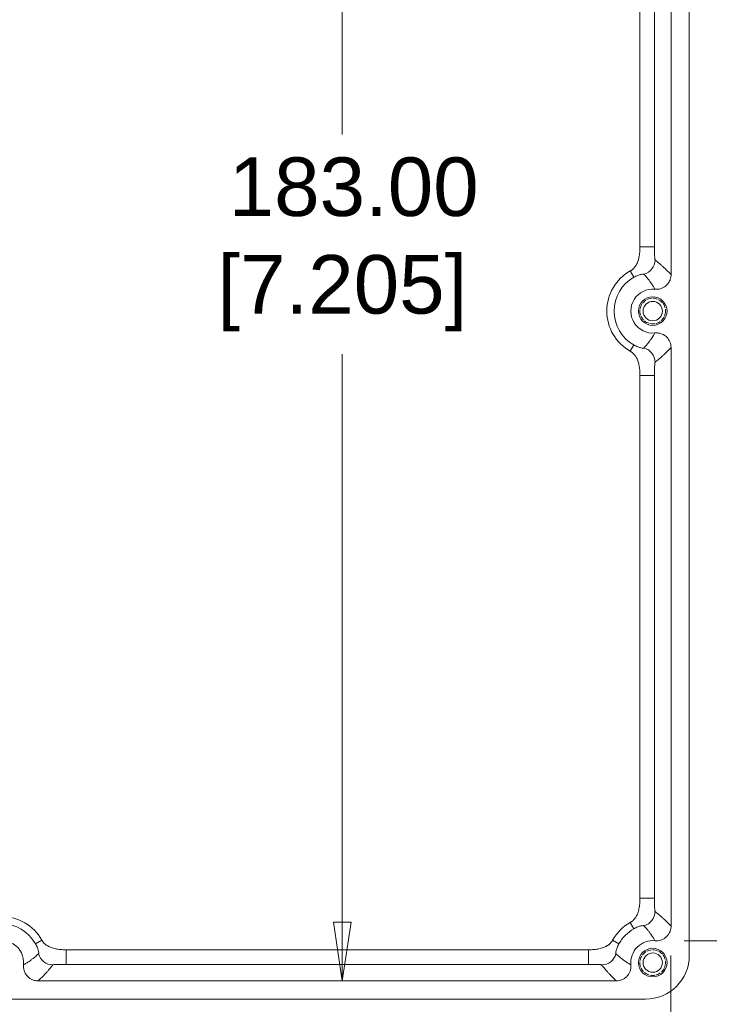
# Model space of a CAD drawing. Header units: millimetres. Extents: x 36 to 1079, y 38 to 827.
# Tile 5 of 11: x 598 to 692, y 284 to 418. Entities that reach past the tile are written whole.
import ezdxf

# ---------------------------------------------------------------- set-up
doc = ezdxf.new("R2010")
doc.units = ezdxf.units.MM
doc.header["$LTSCALE"] = 4
doc.linetypes.add('DASHED', pattern=[0.2067, 0.1654, -0.0413])
for name, color, linetype, lineweight in [('Dimension (ANSI)', 7, 'Continuous', 9), ('Hidden Narrow (ANSI)', 7, 'DASHED', 9), ('Visible (ANSI)', 7, 'Continuous', 9), ('Visible Narrow (ANSI)', 7, 'Continuous', 9)]:
    doc.layers.add(name, color=color, linetype=linetype, lineweight=lineweight)
doc.styles.add('Note Text (ANSI)', font='arial.ttf')
doc.dimstyles.new('Default - mm (ANSI)', dxfattribs={"dimscale": 4, "dimtxt": 2, "dimasz": 2, "dimexe": 3.175, "dimexo": 1, "dimgap": 0.8, "dimtad": 0, "dimtih": 1, "dimtoh": 1, "dimrnd": 1e-08, "dimzin": 4, "dimdsep": 46, "dimtxsty": 'Note Text (ANSI)', "dimblk": 'Filled-1', "dimcen": 0.09, "dimdle": 10, "dimclrd": 256, "dimclre": 256, "dimclrt": 256, "dimadec": 1, "dimazin": 0, "dimtfac": 1.524, "dimtofl": 0, "dimtmove": 0, "dimatfit": 3, "dimfxl": 0, "dimtolj": 1, "dimtzin": 0, "dimlwd": -1, "dimlwe": -1, "dimarcsym": 0})

# ---------------------------------------------------------------- blocks, each defined once
blk = doc.blocks.new('Filled-1')
at = {"color": 0}
for p, q in [((0, 0), (-1, 0.15)), ((-1, 0.15), (-1, -0.15)), ((-1, 0), (0, 0)), ((-1, -0.15), (0, 0))]:
    blk.add_line(p, q, dxfattribs=at)
at = {"color": 0, "flags": 128}
blk.add_lwpolyline([(-1, -0.15), (0, 0), (-1, 0.15), (-1, -0.15)], dxfattribs=at)
at = {"color": 0}
blk.add_solid([(-1, -0.15), (0, 0), (-1, 0.15), (-1, -0.15)], dxfattribs=at)
blk = doc.blocks.new('*D23')
at = {"layer": 'Defpoints', "color": 0, "transparency": 16777216}
for p in [(684.61, 464.33), (684.61, 292.3), (724.61, 292.3)]:
    blk.add_point(p, dxfattribs=at)
at = {"layer": 'Dimension (ANSI)', "transparency": 16777216}
for p, q in [((688.61, 464.33), (737.31, 464.33)), ((724.61, 456.33), (724.61, 396.56)), ((724.61, 300.3), (724.61, 366.54)), ((688.61, 292.3), (737.31, 292.3))]:
    blk.add_line(p, q, dxfattribs=at)
at = {"layer": 'Dimension (ANSI)', "transparency": 16777216, "xscale": 8, "yscale": 8, "zscale": 8}
for p, rotation in [((724.61, 464.33), 90), ((724.61, 292.3), 270)]:
    blk.add_blockref('Filled-1', p, dxfattribs=dict(at, rotation=rotation))
at = {"layer": 'Dimension (ANSI)', "transparency": 16777216, "insert": (724.61, 381.55), "char_height": 8, "attachment_point": 5, "style": 'Note Text (ANSI)'}
blk.add_mtext('\\A1; 172.03\\P[6.773]', dxfattribs=at)
blk = doc.blocks.new('*D24')
at = {"layer": 'Defpoints', "color": 0, "transparency": 16777216}
for p in [(503.81, 294.29), (686.8, 294.29), (686.8, 264.01)]:
    blk.add_point(p, dxfattribs=at)
at = {"layer": 'Dimension (ANSI)', "transparency": 16777216}
for p, q in [((503.81, 290.29), (503.81, 251.31)), ((686.8, 290.29), (686.8, 251.31)), ((511.81, 264.01), (574.24, 264.01)), ((678.8, 264.01), (617.39, 264.01))]:
    blk.add_line(p, q, dxfattribs=at)
at = {"layer": 'Dimension (ANSI)', "transparency": 16777216, "xscale": 8, "yscale": 8, "zscale": 8, "rotation": 180}
blk.add_blockref('Filled-1', (503.81, 264.01), dxfattribs=at)
at = {"layer": 'Dimension (ANSI)', "transparency": 16777216, "xscale": 8, "yscale": 8, "zscale": 8}
blk.add_blockref('Filled-1', (686.8, 264.01), dxfattribs=at)
at = {"layer": 'Dimension (ANSI)', "transparency": 16777216, "insert": (595.82, 264.01), "char_height": 8, "attachment_point": 5, "style": 'Note Text (ANSI)'}
blk.add_mtext('\\A1; 183.00\\P[7.205]', dxfattribs=at)
blk = doc.blocks.new('*D25')
at = {"layer": 'Defpoints', "color": 0, "transparency": 16777216}
for p in [(679.33, 469.81), (641.87, 286.82), (679.33, 286.82)]:
    blk.add_point(p, dxfattribs=at)
at = {"layer": 'Dimension (ANSI)', "transparency": 16777216}
for p, q in [((641.87, 461.81), (641.87, 402.44)), ((641.87, 294.82), (641.87, 372.42))]:
    blk.add_line(p, q, dxfattribs=at)
at = {"layer": 'Dimension (ANSI)', "transparency": 16777216, "xscale": 8, "yscale": 8, "zscale": 8}
for p, rotation in [((641.87, 469.81), 90), ((641.87, 286.82), 270)]:
    blk.add_blockref('Filled-1', p, dxfattribs=dict(at, rotation=rotation))
at = {"layer": 'Dimension (ANSI)', "transparency": 16777216, "insert": (641.87, 387.43), "char_height": 8, "attachment_point": 5, "style": 'Note Text (ANSI)'}
blk.add_mtext('\\A1; 183.00\\P[7.205]', dxfattribs=at)

msp = doc.modelspace()

# ---------------------------------------------------------------- linework, layer by layer
at = {"layer": 'Hidden Narrow (ANSI)'}
for centre in [(684.306, 378.314), (684.306, 289.314)]:
    msp.add_circle(centre, 1.753, dxfattribs=at)
at = {"layer": 'Visible (ANSI)'}
for p, q in [((689.306, 290.309), (689.306, 466.318)), ((686.805, 462.34), (686.805, 383.287)), ((686.805, 373.34), (686.805, 294.287)), ((679.333, 286.816), (600.28, 286.816)), ((507.302, 284.314), (683.311, 284.314))]:
    msp.add_line(p, q, dxfattribs=at)
for centre, radius in [((684.306, 378.314), 1.95), ((684.306, 378.314), 1.321), ((684.306, 289.314), 1.95), ((684.306, 289.314), 1.321)]:
    msp.add_circle(centre, radius, dxfattribs=at)
for centre, start, end in [((684.306, 378.314), 84.26339, 275.73661), ((595.306, 289.314), 354.26339, 185.73661), ((684.306, 289.314), 84.26339, 185.73661)]:
    msp.add_arc(centre, 3, start, end, dxfattribs=at)
msp.add_ellipse((683.302, 290.318), major_axis=(4.249, -4.249), ratio=0.9985275, start_param=5.498524, end_param=7.0678467, dxfattribs=at)
for points, knots in [([(684.606, 381.299), (684.866, 381.273), (685.128, 381.298), (685.627, 381.446), (685.859, 381.569), (686.264, 381.896), (686.433, 382.097), (686.639, 382.472), (686.7, 382.628), (686.784, 382.953), (686.805, 383.12), (686.805, 383.287)], [0, 0, 0, 0, 0.07821197, 0.07821197, 0.15628979, 0.15628979, 0.23430602, 0.23430602, 0.28457284, 0.28457284, 0.33485104, 0.33485104, 0.33485104, 0.33485104]), ([(686.805, 373.34), (686.805, 373.601), (686.754, 373.859), (686.556, 374.341), (686.411, 374.56), (686.045, 374.93), (685.828, 375.078), (685.435, 375.245), (685.273, 375.291), (684.941, 375.341), (684.773, 375.346), (684.606, 375.329)], [0, 0, 0, 0, 0.07820061, 0.07820061, 0.15626443, 0.15626443, 0.23426596, 0.23426596, 0.28455778, 0.28455778, 0.3348508, 0.3348508, 0.3348508, 0.3348508]), ([(684.606, 292.299), (684.866, 292.273), (685.128, 292.298), (685.627, 292.446), (685.859, 292.569), (686.264, 292.896), (686.433, 293.097), (686.639, 293.472), (686.7, 293.628), (686.784, 293.953), (686.805, 294.12), (686.805, 294.287)], [0, 0, 0, 0, 0.07821197, 0.07821197, 0.15628979, 0.15628979, 0.23430602, 0.23430602, 0.28457284, 0.28457284, 0.33485104, 0.33485104, 0.33485104, 0.33485104]), ([(598.291, 289.014), (598.265, 288.754), (598.29, 288.492), (598.439, 287.993), (598.561, 287.761), (598.888, 287.356), (599.09, 287.187), (599.464, 286.982), (599.621, 286.92), (599.945, 286.837), (600.112, 286.816), (600.28, 286.816)], [0, 0, 0, 0, 0.07821197, 0.07821197, 0.15628979, 0.15628979, 0.23430602, 0.23430602, 0.28457284, 0.28457284, 0.33485104, 0.33485104, 0.33485104, 0.33485104]), ([(679.333, 286.816), (679.594, 286.816), (679.852, 286.867), (680.334, 287.064), (680.553, 287.209), (680.923, 287.575), (681.07, 287.792), (681.238, 288.185), (681.284, 288.347), (681.334, 288.679), (681.338, 288.847), (681.321, 289.014)], [0, 0, 0, 0, 0.07820061, 0.07820061, 0.15626443, 0.15626443, 0.23426596, 0.23426596, 0.28455778, 0.28455778, 0.3348508, 0.3348508, 0.3348508, 0.3348508])]:
    msp.add_open_spline(points, degree=3, knots=knots, dxfattribs=at)
at = {"layer": 'Visible Narrow (ANSI)'}
for p, q in [((682.556, 458.516), (682.556, 387.112)), ((684.554, 387.112), (684.554, 458.516)), ((682.556, 387.112), (684.554, 387.112)), ((681.237, 383.8), (681.725, 382.928)), ((681.237, 372.828), (681.725, 373.7)), ((682.556, 369.516), (682.556, 298.112)), ((684.554, 369.516), (682.556, 369.516)), ((684.554, 298.112), (684.554, 369.516)), ((684.554, 298.112), (682.556, 298.112)), ((681.725, 293.928), (681.237, 294.8)), ((599.921, 291.895), (600.793, 292.383)), ((679.692, 291.895), (678.82, 292.383)), ((675.508, 291.064), (604.105, 291.064)), ((604.105, 289.066), (604.105, 291.064)), ((675.508, 289.066), (675.508, 291.064)), ((604.105, 289.066), (675.508, 289.066))]:
    msp.add_line(p, q, dxfattribs=at)
for centre, radius, start, end in [((684.306, 378.314), 6.286, 119.22662, 240.77338), ((684.306, 378.314), 5.287, 119.22662, 240.77338), ((595.306, 289.314), 6.286, 29.22662, 150.77338), ((595.306, 289.314), 5.287, 29.22662, 150.77338), ((684.306, 289.314), 6.286, 119.22662, 150.77338), ((684.306, 289.314), 5.287, 119.22662, 150.77338)]:
    msp.add_arc(centre, radius, start, end, dxfattribs=at)
for centre, major_axis in [((682.616, 385.301), (1.237, 1.572)), ((682.616, 371.326), (-1.237, 1.572)), ((682.616, 296.301), (1.237, 1.572)), ((602.294, 291.005), (1.572, -1.237)), ((677.319, 291.005), (1.572, 1.237))]:
    msp.add_ellipse(centre, major_axis=major_axis, ratio=0.9988073, start_param=4.046281, end_param=5.378497, dxfattribs=at)
for points in [[(682.556, 387.112), (682.556, 384.538), (681.237, 383.8)], [(684.614, 385.301), (684.554, 385.348), (684.554, 387.112)], [(681.237, 372.828), (682.556, 372.09), (682.556, 369.516)], [(684.554, 369.516), (684.554, 371.279), (684.614, 371.326)], [(682.556, 298.112), (682.556, 295.538), (681.237, 294.8)], [(684.614, 296.301), (684.554, 296.348), (684.554, 298.112)], [(604.105, 291.064), (601.531, 291.064), (600.793, 292.383)], [(678.82, 292.383), (678.082, 291.064), (675.508, 291.064)], [(602.294, 289.006), (602.341, 289.066), (604.105, 289.066)], [(675.508, 289.066), (677.272, 289.066), (677.319, 289.006)]]:
    msp.add_open_spline(points, degree=2, dxfattribs=at)
for points, knots in [([(686.805, 383.287), (686.684, 383.421), (686.563, 383.549), (686.31, 383.809), (686.177, 383.939), (685.963, 384.145), (685.88, 384.222), (685.746, 384.345), (685.694, 384.392), (685.539, 384.531), (685.436, 384.622), (685.168, 384.853), (685.003, 384.99), (684.763, 385.183), (684.689, 385.243), (684.614, 385.301)], [-6.2584345, -6.2584345, -6.2584345, -6.2584345, -5.3123344, -5.3123344, -4.278932, -4.278932, -3.6330555, -3.6330555, -3.2293826, -3.2293826, -2.422037, -2.422037, -1.1302839, -1.1302839, -0.5487411, -0.5487411, -0.5487411, -0.5487411]), ([(681.725, 382.928), (681.826, 382.984), (681.922, 383.034), (682.106, 383.12), (682.194, 383.157), (682.439, 383.252), (682.58, 383.296), (682.813, 383.353), (682.904, 383.368), (683.034, 383.377), (683.073, 383.372), (683.086, 383.359)], [0, 0, 0, 0, 0.125, 0.125, 0.25, 0.25, 0.5, 0.5, 0.75, 0.75, 1, 1, 1, 1]), ([(683.086, 383.359), (683.144, 383.296), (683.202, 383.233), (683.388, 383.028), (683.513, 382.883), (683.711, 382.642), (683.786, 382.547), (683.896, 382.404), (683.932, 382.355), (684.025, 382.228), (684.082, 382.149), (684.225, 381.941), (684.311, 381.81), (684.467, 381.553), (684.539, 381.427), (684.606, 381.299)], [0.5487411, 0.5487411, 0.5487411, 0.5487411, 1.1302839, 1.1302839, 2.422037, 2.422037, 3.2293826, 3.2293826, 3.6330555, 3.6330555, 4.278932, 4.278932, 5.3123344, 5.3123344, 6.2584345, 6.2584345, 6.2584345, 6.2584345]), ([(684.606, 375.329), (684.54, 375.203), (684.469, 375.079), (684.294, 374.79), (684.186, 374.627), (684.004, 374.369), (683.932, 374.272), (683.822, 374.128), (683.785, 374.08), (683.688, 373.958), (683.627, 373.883), (683.467, 373.692), (683.367, 373.576), (683.206, 373.398), (683.146, 373.333), (683.086, 373.269)], [0.2003308, 0.2003308, 0.2003308, 0.2003308, 1.1302835, 1.1302835, 2.4220362, 2.4220362, 3.2293815, 3.2293815, 3.6330542, 3.6330542, 4.2789305, 4.2789305, 5.3123326, 5.3123326, 5.9100219, 5.9100219, 5.9100219, 5.9100219]), ([(683.086, 373.269), (683.073, 373.255), (683.034, 373.25), (682.904, 373.259), (682.813, 373.274), (682.58, 373.332), (682.439, 373.375), (682.194, 373.471), (682.106, 373.508), (681.922, 373.594), (681.826, 373.643), (681.725, 373.7)], [0, 0, 0, 0, 0.25, 0.25, 0.5, 0.5, 0.75, 0.75, 0.875, 0.875, 1, 1, 1, 1]), ([(684.614, 371.326), (684.691, 371.387), (684.767, 371.448), (684.976, 371.616), (685.108, 371.725), (685.323, 371.908), (685.405, 371.979), (685.539, 372.097), (685.591, 372.143), (685.746, 372.282), (685.849, 372.376), (686.118, 372.629), (686.283, 372.791), (686.567, 373.083), (686.686, 373.209), (686.805, 373.34)], [-5.9100219, -5.9100219, -5.9100219, -5.9100219, -5.3123326, -5.3123326, -4.2789305, -4.2789305, -3.6330542, -3.6330542, -3.2293815, -3.2293815, -2.4220362, -2.4220362, -1.1302835, -1.1302835, -0.2003308, -0.2003308, -0.2003308, -0.2003308]), ([(686.805, 294.287), (686.684, 294.421), (686.563, 294.549), (686.31, 294.809), (686.177, 294.939), (685.963, 295.145), (685.88, 295.222), (685.746, 295.345), (685.694, 295.392), (685.539, 295.531), (685.436, 295.622), (685.168, 295.853), (685.003, 295.99), (684.763, 296.183), (684.689, 296.243), (684.614, 296.301)], [-6.2584345, -6.2584345, -6.2584345, -6.2584345, -5.3123344, -5.3123344, -4.278932, -4.278932, -3.6330555, -3.6330555, -3.2293826, -3.2293826, -2.422037, -2.422037, -1.1302839, -1.1302839, -0.5487411, -0.5487411, -0.5487411, -0.5487411]), ([(681.725, 293.928), (681.826, 293.984), (681.922, 294.034), (682.106, 294.12), (682.194, 294.157), (682.439, 294.252), (682.58, 294.296), (682.813, 294.353), (682.904, 294.368), (683.034, 294.377), (683.073, 294.372), (683.086, 294.359)], [0, 0, 0, 0, 0.125, 0.125, 0.25, 0.25, 0.5, 0.5, 0.75, 0.75, 1, 1, 1, 1]), ([(683.086, 294.359), (683.144, 294.296), (683.202, 294.233), (683.388, 294.028), (683.513, 293.883), (683.711, 293.642), (683.786, 293.547), (683.896, 293.404), (683.932, 293.355), (684.025, 293.228), (684.082, 293.149), (684.225, 292.941), (684.311, 292.81), (684.467, 292.553), (684.539, 292.427), (684.606, 292.299)], [0.5487411, 0.5487411, 0.5487411, 0.5487411, 1.1302839, 1.1302839, 2.422037, 2.422037, 3.2293826, 3.2293826, 3.6330555, 3.6330555, 4.278932, 4.278932, 5.3123344, 5.3123344, 6.2584345, 6.2584345, 6.2584345, 6.2584345]), ([(599.921, 291.895), (599.977, 291.795), (600.026, 291.698), (600.113, 291.514), (600.15, 291.427), (600.245, 291.181), (600.288, 291.04), (600.346, 290.807), (600.361, 290.716), (600.37, 290.586), (600.365, 290.547), (600.351, 290.535)], [0, 0, 0, 0, 0.125, 0.125, 0.25, 0.25, 0.5, 0.5, 0.75, 0.75, 1, 1, 1, 1]), ([(679.262, 290.535), (679.248, 290.547), (679.243, 290.586), (679.252, 290.716), (679.267, 290.807), (679.325, 291.04), (679.368, 291.181), (679.463, 291.427), (679.5, 291.514), (679.587, 291.698), (679.636, 291.795), (679.692, 291.895)], [0, 0, 0, 0, 0.25, 0.25, 0.5, 0.5, 0.75, 0.75, 0.875, 0.875, 1, 1, 1, 1]), ([(600.351, 290.535), (600.289, 290.476), (600.226, 290.418), (600.021, 290.233), (599.876, 290.107), (599.635, 289.909), (599.54, 289.835), (599.396, 289.725), (599.348, 289.688), (599.221, 289.595), (599.142, 289.539), (598.934, 289.395), (598.803, 289.31), (598.545, 289.153), (598.42, 289.082), (598.291, 289.014)], [0.5487411, 0.5487411, 0.5487411, 0.5487411, 1.1302839, 1.1302839, 2.422037, 2.422037, 3.2293826, 3.2293826, 3.6330555, 3.6330555, 4.278932, 4.278932, 5.3123344, 5.3123344, 6.2584345, 6.2584345, 6.2584345, 6.2584345]), ([(681.321, 289.014), (681.195, 289.08), (681.072, 289.151), (680.783, 289.326), (680.62, 289.434), (680.362, 289.616), (680.265, 289.688), (680.121, 289.798), (680.073, 289.835), (679.95, 289.932), (679.876, 289.993), (679.685, 290.153), (679.569, 290.253), (679.39, 290.415), (679.326, 290.474), (679.262, 290.535)], [0.2003308, 0.2003308, 0.2003308, 0.2003308, 1.1302835, 1.1302835, 2.4220362, 2.4220362, 3.2293815, 3.2293815, 3.6330542, 3.6330542, 4.2789305, 4.2789305, 5.3123326, 5.3123326, 5.9100219, 5.9100219, 5.9100219, 5.9100219]), ([(600.28, 286.816), (600.414, 286.937), (600.542, 287.058), (600.802, 287.311), (600.932, 287.443), (601.137, 287.657), (601.215, 287.74), (601.338, 287.874), (601.385, 287.926), (601.524, 288.081), (601.615, 288.184), (601.845, 288.452), (601.983, 288.618), (602.176, 288.857), (602.235, 288.932), (602.294, 289.006)], [-6.2584345, -6.2584345, -6.2584345, -6.2584345, -5.3123344, -5.3123344, -4.278932, -4.278932, -3.6330555, -3.6330555, -3.2293826, -3.2293826, -2.422037, -2.422037, -1.1302839, -1.1302839, -0.5487411, -0.5487411, -0.5487411, -0.5487411]), ([(677.319, 289.006), (677.379, 288.93), (677.44, 288.853), (677.609, 288.645), (677.718, 288.512), (677.9, 288.298), (677.972, 288.215), (678.09, 288.081), (678.135, 288.029), (678.274, 287.874), (678.369, 287.771), (678.622, 287.503), (678.784, 287.337), (679.075, 287.053), (679.202, 286.934), (679.333, 286.816)], [-5.9100219, -5.9100219, -5.9100219, -5.9100219, -5.3123326, -5.3123326, -4.2789305, -4.2789305, -3.6330542, -3.6330542, -3.2293815, -3.2293815, -2.4220362, -2.4220362, -1.1302835, -1.1302835, -0.2003308, -0.2003308, -0.2003308, -0.2003308])]:
    msp.add_open_spline(points, degree=3, knots=knots, dxfattribs=at)

# ---------------------------------------------------------------- dimensions: what is measured, and where the dimension line sits
at = {"layer": 'Dimension (ANSI)'}
for base, p1, p2, angle, text, override, picture, middle in [((641.868, 286.816), (679.333, 469.812), (679.333, 286.816), 90, ' <>\\X[7.205]', {"dimgap": 0.8, "dimdec": 2, "dimpost": '\\X', "dimse1": 1, "dimse2": 1, "dimtol": 0, "dimlim": 0, "dimtp": 0, "dimtm": 0, "dimtdec": 2, "dimatfit": 1}, '*D25', (641.868, 387.431)), ((724.606, 292.299), (684.606, 464.329), (684.606, 292.299), 90, ' <>\\X[6.773]', {"dimgap": 0.8, "dimdec": 2, "dimpost": '\\X', "dimtol": 0, "dimlim": 0, "dimtp": 0, "dimtm": 0, "dimtdec": 2, "dimatfit": 1}, '*D23', (724.606, 381.548)), ((686.805, 264.009), (503.808, 294.287), (686.805, 294.287), 180, ' <>\\X[7.205]', {"dimgap": 0.8, "dimtih": 0, "dimtoh": 0, "dimdec": 2, "dimpost": '\\X', "dimtol": 0, "dimlim": 0, "dimtp": 0, "dimtm": 0, "dimtdec": 2, "dimatfit": 1}, '*D24', (595.816, 264.009))]:
    dim = msp.add_linear_dim(base=base, p1=p1, p2=p2, angle=angle, text=text, dimstyle='Default - mm (ANSI)', override=override, dxfattribs=at)
    dim.commit()
    dim.dimension.update_dxf_attribs({"geometry": picture, "text_midpoint": middle, "dimtype": 160})

doc.saveas('drawing.dxf')
